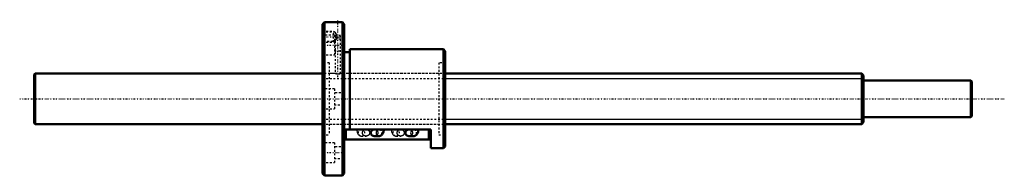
# Model space of a CAD drawing. Header units: millimetres. Extents: x -168 to 378, y -42 to 44.
import ezdxf

# ---------------------------------------------------------------- set-up
doc = ezdxf.new("R2010")
doc.units = ezdxf.units.MM
doc.linetypes.add('Center', pattern=[1.5, 0.45, -0.5, 0.05, -0.5])
doc.linetypes.add('Dashed', pattern=[2, 1, -1])
for name, color, linetype, lineweight in [('2d ConnectionPoints', 7, 'Continuous', 50), ('AM_0', 7, 'Continuous', 50), ('AM_4', 3, 'Continuous', 25), ('AM_5', 3, 'Continuous', 25), ('AM_7', 7, 'Center', 25), ('AM_9', 6, 'Dashed', 25)]:
    doc.layers.add(name, color=color, linetype=linetype, lineweight=lineweight)

# ---------------------------------------------------------------- blocks, each defined once
blk = doc.blocks.new('1_BNF_2806_5RR_nut_0_in_BNF2806_5RRG1_520LC5A_00__4')
at = {"layer": 'AM_0'}
for p, q in [((1, 42.5), (0, 41.5)), ((0, 41.5), (0, -41.5)), ((1, 42.5), (1, -42.5)), ((6.9, 42.5), (1, 42.5)), ((11, 42.5), (9.88, 42.5)), ((11, 42.5), (11, -42.5)), ((12, 41.5), (11, 42.5)), ((12, 41.5), (12, -41.5)), ((67, 27.5), (15, 27.5)), ((15, 27.5), (15, -17.05)), ((67, 27.5), (67, -27.5)), ((68, 26.5), (67, 27.5)), ((15, 25.9), (12, 25.9)), ((68, 26.5), (68, -26.5)), ((60, -17.05), (12, -17.05)), ((12.5, -22.55), (12.5, -17.05)), ((30.2, -17.05), (28.73, -17.05)), ((28.73, -20.72), (31.26, -20.72)), ((49.4, -17.05), (47.93, -17.05)), ((47.93, -20.72), (50.46, -20.72)), ((59.5, -22.55), (59.5, -17.05)), ((60, -27.5), (60, -17.05)), ((59.5, -22.55), (12.5, -22.55)), ((67, -27.5), (68, -26.5)), ((60, -27.5), (67, -27.5)), ((0, -41.5), (1, -42.5)), ((1, -42.5), (11, -42.5)), ((11, -42.5), (12, -41.5))]:
    blk.add_line(p, q, dxfattribs=at)
for points in [[(9.9, 42.5), (9.86, 42.5), (9.66, 42.49), (9.33, 42.48), (8.88, 42.48), (8.39, 42.47), (7.89, 42.48), (7.45, 42.48), (7.12, 42.49), (6.93, 42.5), (6.9, 42.5)], [(28.73, -17.05), (28.56, -17.06), (28.38, -17.08), (28.21, -17.11), (28.04, -17.16), (27.88, -17.22), (27.72, -17.3), (27.57, -17.38), (27.43, -17.48), (27.3, -17.59), (27.18, -17.71), (27.08, -17.83), (26.98, -17.97), (26.9, -18.11), (26.83, -18.26), (26.78, -18.41), (26.74, -18.57), (26.72, -18.72), (26.71, -18.88)], [(26.71, -18.88), (26.72, -19.04), (26.74, -19.2), (26.78, -19.36), (26.83, -19.51), (26.9, -19.66), (26.98, -19.8), (27.08, -19.93), (27.18, -20.06), (27.3, -20.18), (27.43, -20.29), (27.57, -20.38), (27.72, -20.47), (27.88, -20.54), (28.04, -20.61), (28.21, -20.65), (28.38, -20.69), (28.56, -20.71), (28.73, -20.72)], [(30.2, -17.05), (30.2, -17.15), (30.19, -17.34), (30.16, -17.5), (30.14, -17.59), (30.12, -17.63), (30.12, -17.63)], [(31.26, -20.72), (31.61, -20.69), (31.95, -20.6), (32.26, -20.47), (32.55, -20.29), (32.81, -20.08), (33.04, -19.83), (33.25, -19.54), (33.43, -19.2), (33.59, -18.81), (33.72, -18.38), (33.8, -17.92), (33.85, -17.46), (33.87, -17.05)], [(47.93, -17.05), (47.76, -17.06), (47.58, -17.08), (47.41, -17.11), (47.24, -17.16), (47.08, -17.22), (46.92, -17.3), (46.77, -17.38), (46.63, -17.48), (46.5, -17.59), (46.38, -17.71), (46.28, -17.83), (46.18, -17.97), (46.1, -18.11), (46.03, -18.26), (45.98, -18.41), (45.94, -18.57), (45.92, -18.72), (45.91, -18.88)], [(45.91, -18.88), (45.92, -19.04), (45.94, -19.2), (45.98, -19.36), (46.03, -19.51), (46.1, -19.66), (46.18, -19.8), (46.28, -19.93), (46.38, -20.06), (46.5, -20.18), (46.63, -20.29), (46.77, -20.38), (46.92, -20.47), (47.08, -20.54), (47.24, -20.61), (47.41, -20.65), (47.58, -20.69), (47.76, -20.71), (47.93, -20.72)], [(49.4, -17.05), (49.4, -17.15), (49.39, -17.34), (49.36, -17.5), (49.34, -17.59), (49.32, -17.63), (49.32, -17.63)], [(50.46, -20.72), (50.81, -20.69), (51.15, -20.6), (51.46, -20.47), (51.75, -20.29), (52.01, -20.08), (52.24, -19.83), (52.45, -19.54), (52.63, -19.2), (52.79, -18.81), (52.92, -18.38), (53, -17.92), (53.05, -17.46), (53.07, -17.05)]]:
    blk.add_lwpolyline(points, dxfattribs=at)
at = {"layer": 'AM_4'}
for p, q in [((13.3, -22.55), (13.3, -17.05)), ((58.7, -22.55), (58.7, -17.05))]:
    blk.add_line(p, q, dxfattribs=at)
for centre in [(31.26, -18.88), (50.46, -18.88)]:
    blk.add_ellipse(centre, major_axis=(0, 1.83), ratio=0.906308, start_param=0.698719, end_param=3.143201, dxfattribs=at)
at = {"layer": 'AM_5', "linetype": 'Dashed'}
for p, q in [((0, 37.5), (6, 37.5)), ((6, 31.5), (6, 37.5)), ((7, 36.96), (6, 37.5)), ((0, 31.5), (6, 31.5)), ((6.9, 31.99), (6, 31.5))]:
    blk.add_line(p, q, dxfattribs=at)
at = {"layer": 'AM_7'}
for p, q in [((8.4, 12.05), (8.4, 43.95)), ((-0.48, 34.5), (10.08, 34.5)), ((-0.6, 29.88), (12.6, 29.88)), ((-0.6, -29.88), (12.6, -29.88))]:
    blk.add_line(p, q, dxfattribs=at)
at = {"layer": 'AM_9'}
for p, q in [((6.9, 42.5), (6.9, 42.3)), ((6.9, 42.3), (9.9, 42.3)), ((9.9, 42.3), (9.9, 42.5)), ((0.54, 36.96), (0, 37.5)), ((6.5, 35.38), (0, 35.38)), ((6.91, 36.96), (0.54, 36.96)), ((0.54, 36.96), (0.54, 32.04)), ((6.5, 35.38), (6.5, 24.38)), ((12, 33.18), (6.5, 33.18)), ((6.9, 36.96), (6.9, 35.3)), ((7, 36.9), (6.9, 36.96)), ((6.9, 35.3), (9.9, 35.3)), ((7, 36.9), (7, 32.1)), ((9.9, 14), (9.9, 35.3)), ((0, 31.5), (0.54, 32.04)), ((0.54, 32.04), (6.91, 32.04)), ((6.9, 32.04), (7, 32.1)), ((6.9, 32.05), (6.9, 14)), ((0, 24.38), (6.5, 24.38)), ((6.5, 26.58), (12, 26.58)), ((3.6, 20), (0, 20)), ((3.6, 20), (3.6, -20)), ((64.4, 20), (64.4, -20)), ((68, 20), (64.4, 20)), ((6.9, 14), (3.6, 14)), ((9.9, 14), (9.74, 13.98)), ((64.4, 14), (9.88, 14)), ((6.5, 5.5), (0, 5.5)), ((6.5, 5.5), (6.5, -5.5)), ((12, 3.3), (6.5, 3.3)), ((6.5, -3.3), (12, -3.3)), ((0, -5.5), (6.5, -5.5)), ((3.6, -14), (64.4, -14)), ((0, -20), (3.6, -20)), ((24.07, -17.05), (21.54, -17.05)), ((21.54, -20.72), (24.07, -20.72)), ((31.26, -17.05), (30.2, -17.05)), ((31.12, -17.06), (31.26, -17.05)), ((43.27, -17.05), (40.74, -17.05)), ((40.74, -20.72), (43.27, -20.72)), ((50.46, -17.05), (49.4, -17.05)), ((50.32, -17.06), (50.46, -17.05)), ((64.4, -20), (68, -20)), ((6.5, -24.38), (0, -24.38)), ((6.5, -24.38), (6.5, -35.38)), ((12, -26.58), (6.5, -26.58)), ((0, -35.38), (6.5, -35.38)), ((6.5, -33.18), (12, -33.18))]:
    blk.add_line(p, q, dxfattribs=at)
for points in [[(7, 36.9), (7.03, 36.85), (7.25, 36.5), (7.45, 36.16), (7.66, 35.79), (7.89, 35.3)], [(7, 32.1), (7.16, 32.35), (7.32, 32.61), (7.49, 32.9), (7.75, 33.39), (7.96, 33.91), (8.06, 34.54), (7.93, 35.17), (7.89, 35.3)], [(6.9, 14), (6.98, 13.99), (7.23, 13.97), (7.6, 13.94), (8.07, 13.92), (8.57, 13.92), (9.05, 13.93), (9.46, 13.96), (9.75, 13.98), (9.89, 14), (9.9, 14)], [(18.93, -17.05), (18.94, -17.3), (18.97, -17.76), (19.05, -18.21), (19.16, -18.65), (19.32, -19.1), (19.51, -19.47), (19.73, -19.79), (19.98, -20.07), (20.25, -20.29), (20.54, -20.47), (20.86, -20.61), (21.2, -20.69), (21.54, -20.72)], [(21.54, -17.05), (21.83, -17.08), (21.99, -17.12)], [(22.05, -18.88), (22.05, -18.72), (22.08, -18.57), (22.12, -18.41), (22.17, -18.26), (22.24, -18.11), (22.32, -17.97), (22.41, -17.83), (22.52, -17.71), (22.64, -17.59), (22.77, -17.48), (22.91, -17.38), (23.06, -17.3), (23.21, -17.22), (23.38, -17.16), (23.55, -17.11), (23.72, -17.08), (23.89, -17.06), (24.07, -17.05)], [(24.07, -20.72), (23.89, -20.71), (23.72, -20.69), (23.55, -20.65), (23.38, -20.61), (23.21, -20.54), (23.06, -20.47), (22.91, -20.38), (22.77, -20.29), (22.64, -20.18), (22.52, -20.06), (22.41, -19.93), (22.32, -19.8), (22.24, -19.66), (22.17, -19.51), (22.12, -19.36), (22.08, -19.2), (22.05, -19.04), (22.05, -18.88)], [(22.5, -17.41), (22.6, -17.51), (22.66, -17.59), (22.68, -17.63), (22.68, -17.63)], [(22.68, -17.63), (22.68, -17.62), (22.66, -17.57), (22.63, -17.46), (22.61, -17.31), (22.6, -17.13), (22.6, -17.05)], [(24.07, -17.05), (24.24, -17.06), (24.42, -17.08), (24.59, -17.11), (24.76, -17.16), (24.92, -17.22), (25.08, -17.3), (25.23, -17.38), (25.37, -17.48), (25.5, -17.59), (25.62, -17.71), (25.72, -17.83), (25.82, -17.97), (25.9, -18.11), (25.97, -18.26), (26.02, -18.41), (26.06, -18.57), (26.08, -18.72), (26.09, -18.88), (26.08, -19.04), (26.06, -19.2), (26.02, -19.36), (25.97, -19.51), (25.9, -19.66), (25.82, -19.8), (25.72, -19.93), (25.62, -20.06), (25.5, -20.18), (25.37, -20.29), (25.23, -20.38), (25.08, -20.47), (24.92, -20.54), (24.76, -20.61), (24.59, -20.65), (24.42, -20.69), (24.24, -20.71), (24.07, -20.72)], [(28.73, -20.72), (28.91, -20.71), (29.08, -20.69), (29.25, -20.65), (29.42, -20.61), (29.59, -20.54), (29.74, -20.47), (29.89, -20.38), (30.03, -20.29), (30.16, -20.18), (30.28, -20.06), (30.39, -19.93), (30.48, -19.8), (30.56, -19.66), (30.63, -19.51), (30.68, -19.36), (30.72, -19.2), (30.75, -19.04), (30.75, -18.88), (30.75, -18.72), (30.72, -18.57), (30.68, -18.41), (30.63, -18.26), (30.56, -18.11), (30.48, -17.97), (30.39, -17.83), (30.28, -17.71), (30.16, -17.59), (30.03, -17.48), (29.89, -17.38), (29.74, -17.3), (29.59, -17.22), (29.42, -17.16), (29.25, -17.11), (29.08, -17.08), (28.91, -17.06), (28.73, -17.05)], [(30.12, -17.63), (30.12, -17.62), (30.16, -17.57), (30.24, -17.48), (30.37, -17.35), (30.56, -17.22), (30.72, -17.15)], [(30.72, -17.15), (30.81, -17.12), (31.08, -17.06), (31.12, -17.06)], [(38.13, -17.05), (38.14, -17.3), (38.17, -17.76), (38.25, -18.21), (38.36, -18.65), (38.52, -19.1), (38.71, -19.47), (38.93, -19.79), (39.18, -20.07), (39.45, -20.29), (39.74, -20.47), (40.06, -20.61), (40.4, -20.69), (40.74, -20.72)], [(40.74, -17.05), (41.03, -17.08), (41.19, -17.12)], [(41.25, -18.88), (41.25, -18.72), (41.28, -18.57), (41.32, -18.41), (41.37, -18.26), (41.44, -18.11), (41.52, -17.97), (41.61, -17.83), (41.72, -17.71), (41.84, -17.59), (41.97, -17.48), (42.11, -17.38), (42.26, -17.3), (42.41, -17.22), (42.58, -17.16), (42.75, -17.11), (42.92, -17.08), (43.09, -17.06), (43.27, -17.05)], [(43.27, -20.72), (43.09, -20.71), (42.92, -20.69), (42.75, -20.65), (42.58, -20.61), (42.41, -20.54), (42.26, -20.47), (42.11, -20.38), (41.97, -20.29), (41.84, -20.18), (41.72, -20.06), (41.61, -19.93), (41.52, -19.8), (41.44, -19.66), (41.37, -19.51), (41.32, -19.36), (41.28, -19.2), (41.25, -19.04), (41.25, -18.88)], [(41.7, -17.41), (41.8, -17.51), (41.86, -17.59), (41.88, -17.63), (41.88, -17.63)], [(41.88, -17.63), (41.88, -17.62), (41.86, -17.57), (41.83, -17.46), (41.81, -17.31), (41.8, -17.13), (41.8, -17.05)], [(43.27, -17.05), (43.44, -17.06), (43.62, -17.08), (43.79, -17.11), (43.96, -17.16), (44.12, -17.22), (44.28, -17.3), (44.43, -17.38), (44.57, -17.48), (44.7, -17.59), (44.82, -17.71), (44.92, -17.83), (45.02, -17.97), (45.1, -18.11), (45.17, -18.26), (45.22, -18.41), (45.26, -18.57), (45.28, -18.72), (45.29, -18.88), (45.28, -19.04), (45.26, -19.2), (45.22, -19.36), (45.17, -19.51), (45.1, -19.66), (45.02, -19.8), (44.92, -19.93), (44.82, -20.06), (44.7, -20.18), (44.57, -20.29), (44.43, -20.38), (44.28, -20.47), (44.12, -20.54), (43.96, -20.61), (43.79, -20.65), (43.62, -20.69), (43.44, -20.71), (43.27, -20.72)], [(47.93, -20.72), (48.11, -20.71), (48.28, -20.69), (48.45, -20.65), (48.62, -20.61), (48.79, -20.54), (48.94, -20.47), (49.09, -20.38), (49.23, -20.29), (49.36, -20.18), (49.48, -20.06), (49.59, -19.93), (49.68, -19.8), (49.76, -19.66), (49.83, -19.51), (49.88, -19.36), (49.92, -19.2), (49.95, -19.04), (49.95, -18.88), (49.95, -18.72), (49.92, -18.57), (49.88, -18.41), (49.83, -18.26), (49.76, -18.11), (49.68, -17.97), (49.59, -17.83), (49.48, -17.71), (49.36, -17.59), (49.23, -17.48), (49.09, -17.38), (48.94, -17.3), (48.79, -17.22), (48.62, -17.16), (48.45, -17.11), (48.28, -17.08), (48.11, -17.06), (47.93, -17.05)], [(49.32, -17.63), (49.32, -17.62), (49.36, -17.57), (49.44, -17.48), (49.57, -17.35), (49.76, -17.22), (49.92, -17.15)], [(49.92, -17.15), (50.01, -17.12), (50.28, -17.06), (50.32, -17.06)]]:
    blk.add_lwpolyline(points, dxfattribs=at)
for centre in [(21.54, -18.88), (40.74, -18.88)]:
    blk.add_ellipse(centre, major_axis=(0, 1.83), ratio=0.906308, dxfattribs=at)
for centre in [(31.26, -18.88), (50.46, -18.88)]:
    blk.add_ellipse(centre, major_axis=(0, 1.83), ratio=0.906308, start_param=3.143201, end_param=6.73139, dxfattribs=at)
blk = doc.blocks.new('2_BNF2806_5RRG1_520LC5A_00__shaft_0_in_BNF2806_5RRG1_520LC5A_00__4')
at = {"layer": 'AM_0'}
for p, q in [((-159.5, 14), (-160, 13.5)), ((-160, 13.5), (-160, -13.5)), ((0, 14), (-159.5, 14)), ((-159.5, 14), (-159.5, -14)), ((299, 14), (68, 14)), ((299, 14), (299, -14)), ((300, 13), (299, 14)), ((300, 13), (300, -13)), ((359.5, 10.15), (300, 10.15)), ((359.5, 10.15), (359.5, -10.15)), ((360, 9.65), (359.5, 10.15)), ((360, 9.65), (360, -9.65)), ((300, -10.15), (359.5, -10.15)), ((359.5, -10.15), (360, -9.65)), ((-160, -13.5), (-159.5, -14)), ((-159.5, -14), (0, -14)), ((68, -14), (299, -14)), ((299, -14), (300, -13))]:
    blk.add_line(p, q, dxfattribs=at)
at = {"layer": 'AM_5', "linetype": 'Dashed'}
for p, q in [((0, 11.25), (68, 11.25)), ((0, -11.25), (68, -11.25))]:
    blk.add_line(p, q, dxfattribs=at)
at = {"layer": 'AM_5'}
for p, q in [((68, 11.25), (300, 11.25)), ((68, -11.25), (300, -11.25))]:
    blk.add_line(p, q, dxfattribs=at)
at = {"layer": 'AM_7'}
blk.add_line((-168, 0), (378, 0), dxfattribs=at)
at = {"layer": 'AM_9'}
for p, q in [((68, 14), (0, 14)), ((0, -14), (68, -14))]:
    blk.add_line(p, q, dxfattribs=at)

msp = doc.modelspace()

# ---------------------------------------------------------------- linework, layer by layer
at = {"layer": '2d ConnectionPoints'}
msp.add_point((0, 0), dxfattribs=at)
msp.add_point((0, 0), dxfattribs=at)

# ---------------------------------------------------------------- block references
for name in ['1_BNF_2806_5RR_nut_0_in_BNF2806_5RRG1_520LC5A_00__4', '2_BNF2806_5RRG1_520LC5A_00__shaft_0_in_BNF2806_5RRG1_520LC5A_00__4']:
    msp.add_blockref(name, (0, 0))

doc.saveas('drawing.dxf')
